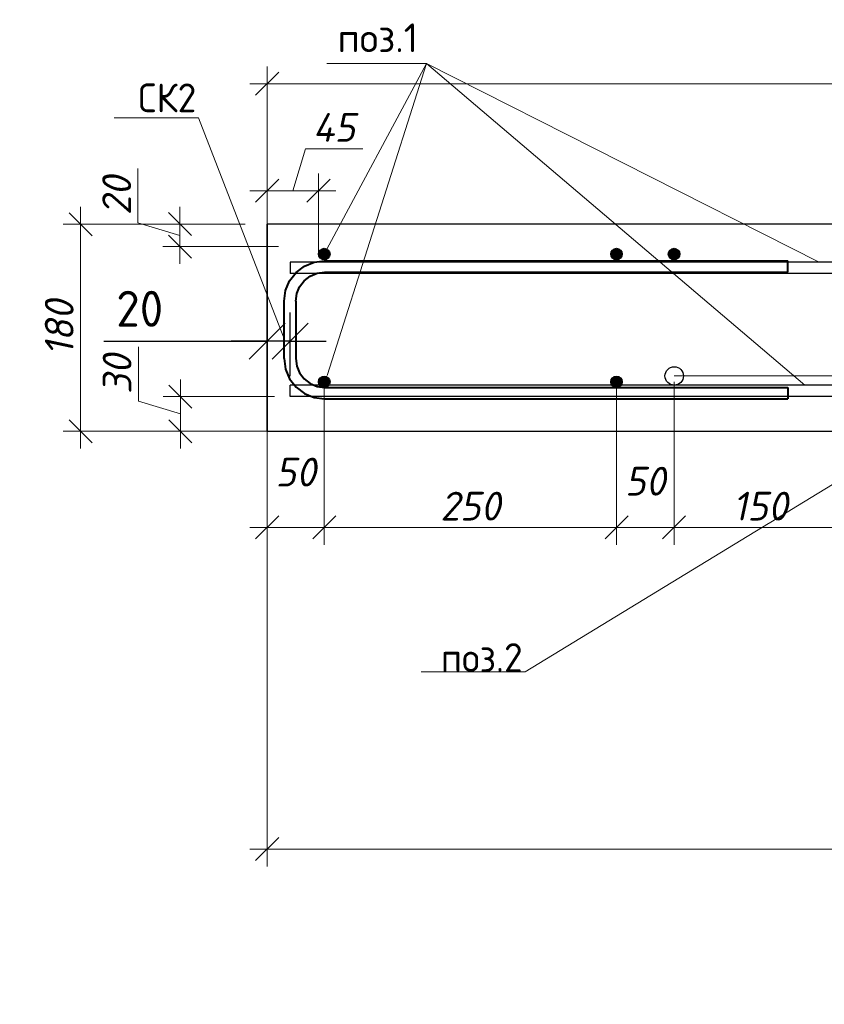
# Model space of a CAD drawing. Header units: millimetres. Extents: x 40580 to 2152466, y -328404 to 177125.
# Tile 156 of 252: x 503870 to 510862, y 151921 to 160481. Entities that reach past the tile are written whole.
import ezdxf
from ezdxf import colors
from ezdxf.entities.mleader import LeaderData, LeaderLine
from ezdxf.math import Vec2, Vec3

# ---------------------------------------------------------------- set-up
doc = ezdxf.new("R2010")
doc.units = ezdxf.units.MM
doc.layers.add('801Арм Тонкие линии', color=72, linetype='Continuous')
doc.layers.add('911Сл Штриховка', color=50, linetype='Continuous')
for name, color, linetype, lineweight in [('RAZMER', 7, 'Continuous', 9), ('Арм_хомуты', 133, 'Continuous', 18), ('Перекрытие ж_бетон', 250, 'Continuous', 30), ('подоснова', 151, 'Continuous', 5), ('Размеры', 9, 'Continuous', 15), ('Столовая Двери и окна', 7, 'Continuous', 15)]:
    doc.layers.add(name, color=color, linetype=linetype, lineweight=lineweight)
doc.styles.add('GOST 2.304', font='isocpeur.ttf', dxfattribs={"width": 0.8})
doc.styles.add('GOST-2.304_Type-B', font='GOST_Common.ttf')
doc.styles.add('ГОСТ', font='isocpeur.ttf')
doc.styles.add('ГОСТ 2.304', font='isocpeur.ttf')
doc.styles.add('Украинский', font='isocpeur.ttf', dxfattribs={"oblique": 12})
doc.dimstyles.new('10', dxfattribs={"dimscale": 0, "dimtxt": 250, "dimasz": 200, "dimexe": 150, "dimexo": 0, "dimgap": 60, "dimtad": 1, "dimdec": 0, "dimlfac": 0.1, "dimrnd": 1, "dimzin": 0, "dimdsep": 46, "dimtxsty": 'ГОСТ 2.304', "dimblk": 'OBLIQUE', "dimcen": 0.09, "dimdle": 150, "dimadec": 0, "dimazin": 0, "dimtfac": 1, "dimtdec": 0, "dimtmove": 1, "dimatfit": 2, "dimfxl": 1, "dimtzin": 0, "dimlwd": 0, "dimlwe": 0, "dimarcsym": 0})
doc.dimstyles.new('СПДС', dxfattribs={"dimscale": 125, "dimtxt": 2.5, "dimasz": 2.5, "dimexe": 2, "dimexo": 0.625, "dimgap": 1, "dimtad": 1, "dimdec": 0, "dimtxsty": 'GOST-2.304_Type-B', "dimblk": 'OBLIQUE', "dimcen": 2.5, "dimdle": 2, "dimadec": 0, "dimazin": 2, "dimtfac": 0.75, "dimtdec": 0, "dimtmove": 1, "dimatfit": 3, "dimfxl": 1, "dimtfill": 1, "dimtolj": 1, "dimarcsym": 1})

# ---------------------------------------------------------------- blocks, each defined once
blk = doc.blocks.new('_OBLIQUE')
at = {"color": 0, "linetype": 'ByBlock'}
blk.add_line((-0.5, -0.5), (0.5, 0.5), dxfattribs=at)
blk = doc.blocks.new('*D6048')
at = {"layer": 'Defpoints', "color": 0, "lineweight": 25, "ltscale": 0.3, "transparency": 16777216}
for p in [(504398.2, 158702.8), (505670.5, 158702.8), (505636.2, 156903.1)]:
    blk.add_point(p, dxfattribs=at)
at = {"layer": 'подоснова', "color": 0, "lineweight": 0, "ltscale": 0.3, "transparency": 16777216}
for p, q in [((504398.2, 156753.1), (504398.2, 158852.8)), ((505670.5, 158702.8), (504248.2, 158702.8)), ((505636.2, 156903.1), (504248.2, 156903.1))]:
    blk.add_line(p, q, dxfattribs=at)
at = {"layer": 'подоснова', "color": 0, "lineweight": 0, "ltscale": 0.3, "transparency": 16777216, "xscale": 200, "yscale": 200, "zscale": 200}
for p, rotation in [((504398.2, 158702.8), 90), ((504398.2, 156903.1), 270)]:
    blk.add_blockref('_OBLIQUE', p, dxfattribs=dict(at, rotation=rotation))
at = {"layer": 'подоснова', "color": 0, "ltscale": 0.3, "transparency": 16777216, "insert": (504213.2, 157803), "char_height": 250, "attachment_point": 5, "rotation": 90, "style": 'Украинский', "bg_fill": 3, "box_fill_scale": 1.1, "bg_fill_color": 256, "bg_fill_true_color": 13158600, "bg_fill_transparency": 0}
blk.add_mtext('180', dxfattribs=at)
blk = doc.blocks.new('*D6049')
at = {"layer": 'Defpoints', "color": 0, "lineweight": 25, "ltscale": 0.3, "transparency": 16777216}
for p in [(505829.3, 158703.1), (505262.5, 158508.1), (506118.3, 158508.1)]:
    blk.add_point(p, dxfattribs=at)
at = {"layer": 'подоснова', "color": 0, "lineweight": 0, "ltscale": 0.3, "transparency": 16777216}
for p, q in [((504897.5, 158715.1), (504897.5, 159188.2)), ((505262.5, 158853.1), (505262.5, 158358.1)), ((505262.5, 158605.6), (504897.5, 158715.1)), ((505829.3, 158703.1), (505112.5, 158703.1)), ((506118.3, 158508.1), (505112.5, 158508.1))]:
    blk.add_line(p, q, dxfattribs=at)
at = {"layer": 'подоснова', "color": 0, "lineweight": 0, "ltscale": 0.3, "transparency": 16777216, "xscale": 200, "yscale": 200, "zscale": 200}
for p, rotation in [((505262.5, 158703.1), 90), ((505262.5, 158508.1), 270)]:
    blk.add_blockref('_OBLIQUE', p, dxfattribs=dict(at, rotation=rotation))
at = {"layer": 'подоснова', "color": 0, "ltscale": 0.3, "transparency": 16777216, "insert": (504712.5, 158951.7), "char_height": 250, "attachment_point": 5, "rotation": 90, "style": 'Украинский', "bg_fill": 3, "box_fill_scale": 1.1, "bg_fill_color": 256, "bg_fill_true_color": 13158600, "bg_fill_transparency": 0}
blk.add_mtext('20', dxfattribs=at)
blk = doc.blocks.new('*D6050')
at = {"layer": 'Defpoints', "color": 0, "lineweight": 25, "ltscale": 0.3, "transparency": 16777216}
for p in [(506084.5, 157204.2), (505266.3, 156903.1), (506131.2, 156903.1)]:
    blk.add_point(p, dxfattribs=at)
at = {"layer": 'подоснова', "color": 0, "lineweight": 0, "ltscale": 0.3, "transparency": 16777216}
for p, q in [((504901.3, 157163.1), (504901.3, 157636.3)), ((505266.3, 157354.2), (505266.3, 156753.1)), ((505266.3, 157053.6), (504901.3, 157163.1)), ((506084.5, 157204.2), (505116.3, 157204.2)), ((506131.2, 156903.1), (505116.3, 156903.1))]:
    blk.add_line(p, q, dxfattribs=at)
at = {"layer": 'подоснова', "color": 0, "lineweight": 0, "ltscale": 0.3, "transparency": 16777216, "xscale": 200, "yscale": 200, "zscale": 200}
for p, rotation in [((505266.3, 157204.2), 90), ((505266.3, 156903.1), 270)]:
    blk.add_blockref('_OBLIQUE', p, dxfattribs=dict(at, rotation=rotation))
at = {"layer": 'подоснова', "color": 0, "ltscale": 0.3, "transparency": 16777216, "insert": (504716.3, 157399.7), "char_height": 250, "attachment_point": 5, "rotation": 90, "style": 'Украинский', "bg_fill": 3, "box_fill_scale": 1.1, "bg_fill_color": 256, "bg_fill_true_color": 13158600, "bg_fill_transparency": 0}
blk.add_mtext('30', dxfattribs=at)
blk = doc.blocks.new('*D6086')
at = {"layer": 'Defpoints', "color": 0, "lineweight": 25, "ltscale": 0.3, "transparency": 16777216}
for p in [(506516.4, 157332.8), (506020.3, 156500.1), (506516.4, 156066.9)]:
    blk.add_point(p, dxfattribs=at)
at = {"layer": 'подоснова', "color": 0, "lineweight": 0, "ltscale": 0.3, "transparency": 16777216}
for p, q in [((506516.4, 157332.8), (506516.4, 155916.9)), ((506020.3, 156500.1), (506020.3, 155916.9)), ((505870.3, 156066.9), (506666.4, 156066.9))]:
    blk.add_line(p, q, dxfattribs=at)
at = {"layer": 'подоснова', "color": 0, "lineweight": 0, "ltscale": 0.3, "transparency": 16777216, "xscale": 200, "yscale": 200, "zscale": 200, "rotation": 180}
blk.add_blockref('_OBLIQUE', (506020.3, 156066.9), dxfattribs=at)
at = {"layer": 'подоснова', "color": 0, "lineweight": 0, "ltscale": 0.3, "transparency": 16777216, "xscale": 200, "yscale": 200, "zscale": 200}
blk.add_blockref('_OBLIQUE', (506516.4, 156066.9), dxfattribs=at)
at = {"layer": 'подоснова', "color": 0, "ltscale": 0.3, "transparency": 16777216, "insert": (506268.4, 156547.8), "char_height": 250, "attachment_point": 5, "style": 'Украинский', "bg_fill": 3, "box_fill_scale": 1.1, "bg_fill_color": 256, "bg_fill_true_color": 13158600, "bg_fill_transparency": 0}
blk.add_mtext('50', dxfattribs=at)
blk = doc.blocks.new('*D6087')
at = {"layer": 'Defpoints', "color": 0, "lineweight": 25, "ltscale": 0.3, "transparency": 16777216}
for p in [(506516.4, 157332.8), (509056.4, 157332.8), (509056.4, 156066.9)]:
    blk.add_point(p, dxfattribs=at)
at = {"layer": 'подоснова', "color": 0, "lineweight": 0, "ltscale": 0.3, "transparency": 16777216}
for p, q in [((506516.4, 157332.8), (506516.4, 155916.9)), ((509056.4, 157332.8), (509056.4, 155916.9)), ((506366.4, 156066.9), (509206.4, 156066.9))]:
    blk.add_line(p, q, dxfattribs=at)
at = {"layer": 'подоснова', "color": 0, "lineweight": 0, "ltscale": 0.3, "transparency": 16777216, "xscale": 200, "yscale": 200, "zscale": 200, "rotation": 180}
blk.add_blockref('_OBLIQUE', (506516.4, 156066.9), dxfattribs=at)
at = {"layer": 'подоснова', "color": 0, "lineweight": 0, "ltscale": 0.3, "transparency": 16777216, "xscale": 200, "yscale": 200, "zscale": 200}
blk.add_blockref('_OBLIQUE', (509056.4, 156066.9), dxfattribs=at)
at = {"layer": 'подоснова', "color": 0, "ltscale": 0.3, "transparency": 16777216, "insert": (507786.4, 156251.9), "char_height": 250, "attachment_point": 5, "style": 'Украинский', "bg_fill": 3, "box_fill_scale": 1.1, "bg_fill_color": 256, "bg_fill_true_color": 13158600, "bg_fill_transparency": 0}
blk.add_mtext('250', dxfattribs=at)
blk = doc.blocks.new('*D6088')
at = {"layer": 'Defpoints', "color": 0, "lineweight": 25, "ltscale": 0.3, "transparency": 16777216}
for p in [(509056.4, 157332.8), (509556.4, 157332.8), (509556.4, 156066.9)]:
    blk.add_point(p, dxfattribs=at)
at = {"layer": 'подоснова', "color": 0, "lineweight": 0, "ltscale": 0.3, "transparency": 16777216}
for p, q in [((509056.4, 157332.8), (509056.4, 155916.9)), ((509556.4, 157332.8), (509556.4, 155916.9)), ((508906.4, 156066.9), (509706.4, 156066.9))]:
    blk.add_line(p, q, dxfattribs=at)
at = {"layer": 'подоснова', "color": 0, "lineweight": 0, "ltscale": 0.3, "transparency": 16777216, "xscale": 200, "yscale": 200, "zscale": 200, "rotation": 180}
blk.add_blockref('_OBLIQUE', (509056.4, 156066.9), dxfattribs=at)
at = {"layer": 'подоснова', "color": 0, "lineweight": 0, "ltscale": 0.3, "transparency": 16777216, "xscale": 200, "yscale": 200, "zscale": 200}
blk.add_blockref('_OBLIQUE', (509556.4, 156066.9), dxfattribs=at)
at = {"layer": 'подоснова', "color": 0, "ltscale": 0.3, "transparency": 16777216, "insert": (509306.4, 156468.8), "char_height": 250, "attachment_point": 5, "style": 'Украинский', "bg_fill": 3, "box_fill_scale": 1.1, "bg_fill_color": 256, "bg_fill_true_color": 13158600, "bg_fill_transparency": 0}
blk.add_mtext('50', dxfattribs=at)
blk = doc.blocks.new('*D6089')
at = {"layer": 'Defpoints', "color": 0, "lineweight": 25, "ltscale": 0.3, "transparency": 16777216}
for p in [(509556.4, 157332.8), (511056.4, 157332.8), (511056.4, 156066.9)]:
    blk.add_point(p, dxfattribs=at)
at = {"layer": 'подоснова', "color": 0, "lineweight": 0, "ltscale": 0.3, "transparency": 16777216}
for p, q in [((509556.4, 157332.8), (509556.4, 155916.9)), ((511056.4, 157332.8), (511056.4, 155916.9)), ((509406.4, 156066.9), (511206.4, 156066.9))]:
    blk.add_line(p, q, dxfattribs=at)
at = {"layer": 'подоснова', "color": 0, "lineweight": 0, "ltscale": 0.3, "transparency": 16777216, "xscale": 200, "yscale": 200, "zscale": 200, "rotation": 180}
blk.add_blockref('_OBLIQUE', (509556.4, 156066.9), dxfattribs=at)
at = {"layer": 'подоснова', "color": 0, "lineweight": 0, "ltscale": 0.3, "transparency": 16777216, "xscale": 200, "yscale": 200, "zscale": 200}
blk.add_blockref('_OBLIQUE', (511056.4, 156066.9), dxfattribs=at)
at = {"layer": 'подоснова', "color": 0, "ltscale": 0.3, "transparency": 16777216, "insert": (510306.4, 156251.9), "char_height": 250, "attachment_point": 5, "style": 'Украинский', "bg_fill": 3, "box_fill_scale": 1.1, "bg_fill_color": 256, "bg_fill_true_color": 13158600, "bg_fill_transparency": 0}
blk.add_mtext('150', dxfattribs=at)
blk = doc.blocks.new('*U334')
at = {"color": 0, "linetype": 'ByBlock', "lineweight": -2}
for p, q in [((-60, 25), (-60, 427.53)), ((-50, 427.53), (-60, 427.53)), ((-50, 25), (-50, 427.53)), ((50, 25), (50, 427.53)), ((50, 427.53), (60, 427.53)), ((60, 25), (60, 427.53)), ((-58.81, 15.94), (-60, 25)), ((-49.15, 18.53), (-50, 25)), ((-46.65, 12.5), (-49.15, 18.53)), ((46.65, 12.5), (49.15, 18.53)), ((49.15, 18.53), (50, 25)), ((58.81, 15.94), (60, 25)), ((-55.31, 7.5), (-58.81, 15.94)), ((-42.68, 7.32), (-46.65, 12.5)), ((42.68, 7.32), (46.65, 12.5)), ((55.31, 7.5), (58.81, 15.94)), ((-49.75, 0.25), (-55.31, 7.5)), ((-42.5, -5.31), (-49.75, 0.25)), ((-37.5, 3.35), (-42.68, 7.32)), ((-31.47, 0.85), (-37.5, 3.35)), ((-25, 0), (-31.47, 0.85)), ((-25, 0), (25, 0)), ((25, 0), (31.47, 0.85)), ((31.47, 0.85), (37.5, 3.35)), ((37.5, 3.35), (42.68, 7.32)), ((42.5, -5.31), (49.75, 0.25)), ((49.75, 0.25), (55.31, 7.5)), ((-34.06, -8.81), (-42.5, -5.31)), ((34.06, -8.81), (42.5, -5.31)), ((-25, -10), (-34.06, -8.81)), ((25, -10), (-25, -10)), ((25, -10), (34.06, -8.81))]:
    blk.add_line(p, q, dxfattribs=at)
at = {"style": 'GOST 2.304', "oblique": 15, "flags": 9}
for tag, p in [('ПОЗИЦИЯ', (806.29, -54.36)), ('ДИАМЕТР', (806.6, -58.65)), ('КЛАСС', (806.89, -63.14)), ('ДЛИНА', (807.32, -67.9)), ('МАССА', (807.61, -73.29))]:
    blk.add_attdef(tag, p, '', height=2.5, dxfattribs=at)
blk = doc.blocks.new('_None')
blk = doc.blocks.new('*D6061')
at = {"layer": 'Defpoints', "color": 0, "lineweight": 25, "ltscale": 0.3, "transparency": 16777216}
for p in [(506020.3, 156903.1), (518520.3, 155508.8), (518520.3, 153270.6)]:
    blk.add_point(p, dxfattribs=at)
at = {"layer": 'подоснова', "color": 0, "lineweight": 0, "ltscale": 0.3, "transparency": 16777216}
for p, q in [((506020.3, 156903.1), (506020.3, 153120.6)), ((518520.3, 155508.8), (518520.3, 153120.6)), ((505870.3, 153270.6), (518670.3, 153270.6))]:
    blk.add_line(p, q, dxfattribs=at)
at = {"layer": 'подоснова', "color": 0, "lineweight": 0, "ltscale": 0.3, "transparency": 16777216, "xscale": 200, "yscale": 200, "zscale": 200, "rotation": 180}
blk.add_blockref('_OBLIQUE', (506020.3, 153270.6), dxfattribs=at)
at = {"layer": 'подоснова', "color": 0, "lineweight": 0, "ltscale": 0.3, "transparency": 16777216, "xscale": 200, "yscale": 200, "zscale": 200}
blk.add_blockref('_OBLIQUE', (518520.3, 153270.6), dxfattribs=at)
at = {"layer": 'подоснова', "color": 0, "ltscale": 0.3, "transparency": 16777216, "insert": (512270.3, 153455.6), "char_height": 250, "attachment_point": 5, "style": 'Украинский', "bg_fill": 3, "box_fill_scale": 1.1, "bg_fill_color": 256, "bg_fill_true_color": 13158600, "bg_fill_transparency": 0}
blk.add_mtext('1250', dxfattribs=at)
blk = doc.blocks.new('*D6101')
at = {"layer": 'Defpoints', "color": 0, "lineweight": 25, "ltscale": 0.3, "transparency": 16777216}
for p in [(506020.3, 159923.4), (506020.3, 158703.1), (520790.9, 158655.4)]:
    blk.add_point(p, dxfattribs=at)
at = {"layer": 'подоснова', "color": 0, "lineweight": 0, "ltscale": 0.3, "transparency": 16777216}
for p, q in [((506020.3, 158703.1), (506020.3, 160073.4)), ((520790.9, 158655.4), (520790.9, 160073.4)), ((520940.9, 159923.4), (505870.3, 159923.4))]:
    blk.add_line(p, q, dxfattribs=at)
at = {"layer": 'подоснова', "color": 0, "lineweight": 0, "ltscale": 0.3, "transparency": 16777216, "xscale": 200, "yscale": 200, "zscale": 200, "rotation": 180}
blk.add_blockref('_OBLIQUE', (506020.3, 159923.4), dxfattribs=at)
at = {"layer": 'подоснова', "color": 0, "lineweight": 0, "ltscale": 0.3, "transparency": 16777216, "xscale": 200, "yscale": 200, "zscale": 200}
blk.add_blockref('_OBLIQUE', (520790.9, 159923.4), dxfattribs=at)
at = {"layer": 'подоснова', "color": 0, "ltscale": 0.3, "transparency": 16777216, "insert": (513405.6, 160108.4), "char_height": 250, "attachment_point": 5, "style": 'Украинский', "bg_fill": 3, "box_fill_scale": 1.1, "bg_fill_color": 256, "bg_fill_true_color": 13158600, "bg_fill_transparency": 0}
blk.add_mtext('1477', dxfattribs=at)
blk = doc.blocks.new('*D5934')
at = {"layer": 'Defpoints', "color": 0, "lineweight": 25, "ltscale": 0.3, "transparency": 16777216}
for p in [(506020.3, 157686.4), (506020.3, 157303.1), (506220.3, 157303.1)]:
    blk.add_point(p, dxfattribs=at)
at = {"layer": 'подоснова', "color": 0, "lineweight": -2, "ltscale": 0.3, "transparency": 16777216}
for p, q in [((506020.3, 157381.2), (506020.3, 157936.4)), ((506220.3, 157381.2), (506220.3, 157936.4)), ((504600.5, 157686.4), (506020.3, 157686.4)), ((506020.3, 157686.4), (505707.8, 157686.4)), ((506220.3, 157686.4), (506020.3, 157686.4)), ((506220.3, 157686.4), (506020.3, 157686.4)), ((506220.3, 157686.4), (506532.8, 157686.4))]:
    blk.add_line(p, q, dxfattribs=at)
at = {"layer": 'подоснова', "color": 0, "lineweight": -2, "ltscale": 0.3, "transparency": 16777216, "xscale": 312.5, "yscale": 312.5, "zscale": 312.5}
blk.add_blockref('_OBLIQUE', (506020.3, 157686.4), dxfattribs=at)
at = {"layer": 'подоснова', "color": 0, "lineweight": -2, "ltscale": 0.3, "transparency": 16777216, "xscale": 312.5, "yscale": 312.5, "zscale": 312.5, "rotation": 180}
blk.add_blockref('_OBLIQUE', (506220.3, 157686.4), dxfattribs=at)
at = {"layer": 'подоснова', "color": 0, "ltscale": 0.3, "transparency": 16777216, "insert": (504913, 157967.6), "char_height": 312.5, "attachment_point": 5, "style": 'GOST-2.304_Type-B', "bg_fill": 3, "box_fill_scale": 1.1, "bg_fill_color": 256, "bg_fill_true_color": 13158600, "bg_fill_transparency": 0}
blk.add_mtext('\\A1;20', dxfattribs=at)
blk = doc.blocks.new('*D5937')
at = {"layer": 'Defpoints', "color": 0, "lineweight": 25, "ltscale": 0.3, "transparency": 16777216}
for p in [(506020.3, 158994.1), (506466.4, 158443.1), (506020.3, 157824.5)]:
    blk.add_point(p, dxfattribs=at)
at = {"layer": 'подоснова', "color": 0, "lineweight": 0, "ltscale": 0.3, "transparency": 16777216}
for p, q in [((506243.4, 158994.1), (506352.9, 159359.1)), ((506352.9, 159359.1), (506851, 159359.1)), ((506020.3, 157824.5), (506020.3, 159144.1)), ((506466.4, 158443.1), (506466.4, 159144.1)), ((506616.4, 158994.1), (505870.3, 158994.1))]:
    blk.add_line(p, q, dxfattribs=at)
at = {"layer": 'подоснова', "color": 0, "lineweight": 0, "ltscale": 0.3, "transparency": 16777216, "xscale": 200, "yscale": 200, "zscale": 200, "rotation": 180}
blk.add_blockref('_OBLIQUE', (506020.3, 158994.1), dxfattribs=at)
at = {"layer": 'подоснова', "color": 0, "lineweight": 0, "ltscale": 0.3, "transparency": 16777216, "xscale": 200, "yscale": 200, "zscale": 200}
blk.add_blockref('_OBLIQUE', (506466.4, 158994.1), dxfattribs=at)
at = {"layer": 'подоснова', "color": 0, "ltscale": 0.3, "transparency": 16777216, "insert": (506601.9, 159544.1), "char_height": 250, "attachment_point": 5, "style": 'Украинский', "bg_fill": 3, "box_fill_scale": 1.1, "bg_fill_color": 256, "bg_fill_true_color": 13158600, "bg_fill_transparency": 0}
blk.add_mtext('45', dxfattribs=at)

msp = doc.modelspace()

# ---------------------------------------------------------------- hatches: boundary and pattern name
at = {"layer": '911Сл Штриховка', "true_color": 0x000000}
h = msp.add_hatch(color=18, dxfattribs=at)
edge = h.paths.add_edge_path()
edge.add_arc((506516.437, 158443.101), 50, 0, 360)
h = msp.add_hatch(color=18, dxfattribs=at)
edge = h.paths.add_edge_path()
edge.add_arc((509056.437, 158443.101), 50, 0, 360)
h = msp.add_hatch(color=18, dxfattribs=at)
edge = h.paths.add_edge_path()
edge.add_arc((509556.437, 158443.101), 50, 0, 360)

# ---------------------------------------------------------------- linework, layer by layer
at = {"layer": '801Арм Тонкие линии', "color": 18, "true_color": 0x000000}
for centre in [(506516.437, 158443.101), (509056.437, 158443.101), (509556.437, 158443.101)]:
    msp.add_circle(centre, 50, dxfattribs=at)
at = {"layer": 'Перекрытие ж_бетон', "color": 18, "linetype": 'Continuous', "lineweight": 30, "true_color": 0x000000}
for p, q in [((514722.277, 158373.101), (506220.281, 158373.101)), ((520380.255, 158373.101), (506220.281, 158373.101)), ((520380.255, 158274.19), (506220.281, 158274.19)), ((519920.278, 157303.101), (506220.281, 157303.101)), ((520380.255, 157303.101), (506220.281, 157303.101)), ((519920.278, 157204.19), (506220.281, 157204.19)), ((520380.255, 157204.19), (506220.281, 157204.19))]:
    msp.add_line(p, q, dxfattribs=at)
for points in [[(506220.281, 158373.101), (506220.281, 158274.19)], [(506220.281, 157204.19), (506220.281, 157303.101)]]:
    msp.add_lwpolyline(points, dxfattribs=at)
at = {"layer": 'подоснова', "color": 18, "ltscale": 0.3, "true_color": 0x000000}
for p, q in [((507403.564, 160099.51), (506516.437, 158443.101)), ((507403.564, 160099.51), (506539.391, 160099.51)), ((507403.564, 160099.51), (506542.221, 157386.932)), ((510817.588, 158373.101), (507403.564, 160099.51))]:
    msp.add_line(p, q, dxfattribs=at)
at = {"layer": 'Размеры', "color": 18, "lineweight": 30, "true_color": 0x000000}
msp.add_line((506020.281, 156903.101), (506020.281, 158703.101), dxfattribs=at)

# ---------------------------------------------------------------- dimensions: what is measured, and where the dimension line sits
at = {"layer": 'подоснова', "color": 18, "ltscale": 0.3, "true_color": 0x000000}
dim = msp.add_linear_dim(base=(504398.249, 158702.822), p1=(505636.232, 156903.101), p2=(505670.531, 158702.822), angle=90, dimstyle='10', override={"dimscale": 1, "dimrnd": 10, "dimtxsty": 'Украинский', "dimtfill": 1}, dxfattribs=at)
dim.commit()
dim.dimension.update_dxf_attribs({"geometry": '*D6048', "text_midpoint": (504213.249, 157802.961)})

# ---------------------------------------------------------------- next in the draw order: dimensions: what is measured, and where the dimension line sits
for base, p1, p2, picture, middle in [((505262.53419618, 158508.100789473), (505829.265381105, 158703.100789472), (506118.334065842, 158508.100789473), '*D6049', (504712.53419618, 158775.100789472)), ((505266.284, 156903.101), (506084.455, 157204.19), (506131.181, 156903.101), '*D6050', (504716.284, 157223.146))]:
    dim = msp.add_linear_dim(base=base, p1=p1, p2=p2, angle=90, dimstyle='10', override={"dimscale": 1, "dimrnd": 10, "dimtxsty": 'Украинский', "dimtfill": 1}, dxfattribs=at)
    dim.commit()
    dim.dimension.update_dxf_attribs({"geometry": picture, "text_midpoint": middle})

# ---------------------------------------------------------------- next in the draw order: dimensions: what is measured, and where the dimension line sits
dim = msp.add_linear_dim(base=(506516.435, 156066.949), p1=(506020.281, 156500.104), p2=(506516.435, 157332.755), dimstyle='10', override={"dimscale": 1, "dimrnd": 10, "dimtxsty": 'Украинский', "dimtfill": 1}, dxfattribs=at)
dim.commit()
dim.dimension.update_dxf_attribs({"geometry": '*D6086', "text_midpoint": (506268.358, 156362.805), "dimtype": 160})

# ---------------------------------------------------------------- next in the draw order: leaders
ml = msp.add_multileader_mtext('Standard', dxfattribs=at)
ml.set_content('СК2 ', color=(0, 0, 0), style='GOST-2.304_Type-B')
ml.set_leader_properties(color=256, linetype='ByLayer', lineweight=15)
ml.set_arrow_properties(name='NONE')
ml.build(insert=Vec2(0, 0))
ml.multileader.update_dxf_attribs({"text_left_attachment_type": 6, "text_right_attachment_type": 6, "dogleg_length": 0.1, "arrow_head_size": 18})
ctx = ml.context
ctx.base_point, ctx.char_height, ctx.arrow_head_size, ctx.landing_gap_size, ctx.plane_origin = Vec3(504882.103, 159626.079), 250, 18, 20, Vec3(514799.173, 160582.175)
ctx.left_attachment, ctx.right_attachment, ctx.text_align_type = 6, 6, 1
notes = []
notes.append((ctx, [(0, (1, 1, 0), (505422.203, 159626.079), (-1, 0), 0.1, [(0, [(506158.571, 157728.048)], 0, [])])]))
ctx.mtext.insert, ctx.mtext.alignment, ctx.mtext.flow_direction = Vec3(505152.103, 159926.079), 2, 5
for ctx, leaders in notes:
    for number, flags, end, landing, length, lines in leaders:
        leader = LeaderData()
        leader.index, (leader.has_last_leader_line, leader.has_dogleg_vector, leader.attachment_direction) = number, flags
        leader.last_leader_point, leader.dogleg_vector, leader.dogleg_length = Vec3(end), Vec3(landing), length
        for number, points, colour, breaks in lines:
            line = LeaderLine()
            line.index, line.vertices, line.color, line.breaks = number, Vec3.list(points), colors.encode_raw_color(colour), breaks
            leader.lines.append(line)
        ctx.leaders.append(leader)

# ---------------------------------------------------------------- next in the draw order: dimensions: what is measured, and where the dimension line sits
dim = msp.add_linear_dim(base=(509056.435, 156066.949), p1=(506516.435, 157332.755), p2=(509056.435, 157332.755), dimstyle='10', override={"dimscale": 1, "dimrnd": 10, "dimtxsty": 'Украинский', "dimtfill": 1}, dxfattribs=at)
dim.commit()
dim.dimension.update_dxf_attribs({"geometry": '*D6087', "text_midpoint": (507786.435, 156251.949)})

# ---------------------------------------------------------------- next in the draw order: hatches: boundary and pattern name
at = {"layer": '911Сл Штриховка', "true_color": 0x000000}
h = msp.add_hatch(color=18, dxfattribs=at)
edge = h.paths.add_edge_path()
edge.add_arc((506516.435, 157332.755), 50, 0, 360)

# ---------------------------------------------------------------- next in the draw order: linework, layer by layer
at = {"layer": '801Арм Тонкие линии', "color": 18, "true_color": 0x000000}
msp.add_circle((506516.435, 157332.755), 50, dxfattribs=at)

# ---------------------------------------------------------------- next in the draw order: dimensions: what is measured, and where the dimension line sits
at = {"layer": 'подоснова', "color": 18, "ltscale": 0.3, "true_color": 0x000000}
dim = msp.add_linear_dim(base=(509556.435, 156066.949), p1=(509056.435, 157332.755), p2=(509556.435, 157332.755), dimstyle='10', override={"dimscale": 1, "dimrnd": 10, "dimtxsty": 'Украинский', "dimtfill": 1}, dxfattribs=at)
dim.commit()
dim.dimension.update_dxf_attribs({"geometry": '*D6088', "text_midpoint": (509306.435, 156283.776), "dimtype": 160})

# ---------------------------------------------------------------- next in the draw order: hatches: boundary and pattern name
at = {"layer": '911Сл Штриховка', "true_color": 0x000000}
h = msp.add_hatch(color=18, dxfattribs=at)
edge = h.paths.add_edge_path()
edge.add_arc((509056.435, 157332.755), 50, 0, 360)

# ---------------------------------------------------------------- next in the draw order: linework, layer by layer
at = {"layer": '801Арм Тонкие линии', "color": 18, "true_color": 0x000000}
msp.add_circle((509056.435, 157332.755), 50, dxfattribs=at)

# ---------------------------------------------------------------- next in the draw order: dimensions: what is measured, and where the dimension line sits
at = {"layer": 'подоснова', "color": 18, "ltscale": 0.3, "true_color": 0x000000}
dim = msp.add_linear_dim(base=(511056.435, 156066.949), p1=(509556.435, 157332.755), p2=(511056.435, 157332.755), dimstyle='10', override={"dimscale": 1, "dimrnd": 10, "dimtxsty": 'Украинский', "dimtfill": 1}, dxfattribs=at)
dim.commit()
dim.dimension.update_dxf_attribs({"geometry": '*D6089', "text_midpoint": (510306.435, 156251.949)})

# ---------------------------------------------------------------- next in the draw order: linework, layer by layer
at = {"layer": 'RAZMER', "color": 18, "lineweight": 30, "true_color": 0x000000}
msp.add_circle((509557.592, 157383.505), 80, dxfattribs=at)
at = {"layer": 'подоснова', "color": 18, "ltscale": 0.3, "true_color": 0x000000}
msp.add_line((510693.371, 157303.101), (507403.564, 160099.51), dxfattribs=at)

# ---------------------------------------------------------------- next in the draw order: block references
at = {"layer": 'Арм_хомуты', "color": 18, "lineweight": 40, "true_color": 0x000000, "xscale": 10, "yscale": 10, "zscale": 10, "rotation": 270}
msp.add_blockref('*U334', (506268.847, 157784.485), dxfattribs=at)

# ---------------------------------------------------------------- next in the draw order: leaders
at = {"layer": 'подоснова', "color": 18, "ltscale": 0.3, "true_color": 0x000000}
ml = msp.add_multileader_mtext('Standard', dxfattribs=at)
ml.set_content('поз.2\\P ', color=(0, 0, 0), style='GOST-2.304_Type-B')
ml.set_leader_properties(color=256, linetype='ByLayer', lineweight=15)
ml.set_arrow_properties(name='NONE')
ml.build(insert=Vec2(0, 0))
ml.multileader.update_dxf_attribs({"text_left_attachment_type": 6, "text_right_attachment_type": 6, "dogleg_length": 0.1, "arrow_head_size": 18})
ctx = ml.context
ctx.base_point, ctx.char_height, ctx.arrow_head_size, ctx.landing_gap_size, ctx.plane_origin = Vec3(507509.062, 154810.524), 250, 18, 20, Vec3(519131.991, 156033.105)
ctx.left_attachment, ctx.right_attachment, ctx.text_align_type = 6, 6, 1
notes = []
notes.append((ctx, [(0, (1, 1, 0), (508261.662, 154810.524), (-1, 0), 0.1, [(2, [(509557.592, 157383.505), (511057.592, 157383.505), (512477.592, 157383.505)], 0, [])])]))
ctx.mtext.insert, ctx.mtext.alignment, ctx.mtext.flow_direction = Vec3(507885.312, 155060.524), 2, 5
for ctx, leaders in notes:
    for number, flags, end, landing, length, lines in leaders:
        leader = LeaderData()
        leader.index, (leader.has_last_leader_line, leader.has_dogleg_vector, leader.attachment_direction) = number, flags
        leader.last_leader_point, leader.dogleg_vector, leader.dogleg_length = Vec3(end), Vec3(landing), length
        for number, points, colour, breaks in lines:
            line = LeaderLine()
            line.index, line.vertices, line.color, line.breaks = number, Vec3.list(points), colors.encode_raw_color(colour), breaks
            leader.lines.append(line)
        ctx.leaders.append(leader)

# ---------------------------------------------------------------- next in the draw order: dimensions: what is measured, and where the dimension line sits
for base, p1, p2, override, picture, middle in [((506020.281, 159923.396), (520790.898, 158655.443), (506020.281, 158703.101), {"dimscale": 1, "dimtxsty": 'Украинский', "dimtfill": 1}, '*D6101', (513405.589, 160108.396)), ((518520.277, 153270.645), (506020.281, 156903.101), (518520.277, 155508.845), {"dimscale": 1, "dimrnd": 10, "dimtxsty": 'Украинский', "dimtfill": 1}, '*D6061', (512270.279, 153455.645))]:
    dim = msp.add_linear_dim(base=base, p1=p1, p2=p2, dimstyle='10', override=override, dxfattribs=at)
    dim.commit()
    dim.dimension.update_dxf_attribs({"geometry": picture, "text_midpoint": middle})

# ---------------------------------------------------------------- next in the draw order: linework, layer by layer
at = {"layer": 'Столовая Двери и окна', "color": 18, "lineweight": 30, "true_color": 0x000000}
msp.add_lwpolyline([(506020.281, 158703.101), (506020.281, 156903.101), (518520.277, 156903.101), (518520.277, 155103.101), (521520.206, 155103.101), (521520.206, 157128.294), (520790.898, 157492.947), (520790.898, 158703.101), (506020.281, 158703.101)], dxfattribs=at)

# ---------------------------------------------------------------- next in the draw order: texts
at = {"color": 18, "true_color": 0x000000, "insert": (250111.057, 153773.154), "char_height": 200, "attachment_point": 1, "style": 'ГОСТ'}
msp.add_mtext_dynamic_manual_height_columns('\\pi9510.738;{\\H1.5152x;\\P\\pi1000;Общие указания\\P\\pi200;}1.^IРабочая документация разработана в соответствии с заданием на проектирование, требованиями действующих технических регламентов, стандартов, сводов правил и других документов, содержащих установленные требования.\\P2.^IРабочая документация выполнена в соответствии со следующими нормативными и техническими документами:\\P-^IСП 20.13330.2016 "Нагрузки и Воздействия";\\P-^IСП 63.13330.2012 "Бетонные и железобетонные конструкции. Основные положения";\\P-^IСП 22.13330.2016 "Основания зданий и сооружений";\\P-^IСП 45.13330.2012 "Земляные сооружения, основания и фундаменты".\\P3.   За относительную отметку 0,000 принята отметка чистого пола первого этажа.\\P4.^IПеречень видов работ, для которых необходимо составлять акты освидетельствования скрытых работ:\\P-^Iармирование конструкций;\\P-^Iосвидетельствование опалубки перед бетонированием;\\P-^Iвыполнение сварочных работ;\\P-^Iотбор контрольных проб бетона;\\P-^Iсоответствие законченных железобетонных конструкций проекту с отображением качества работ;\\P-^Iустройство монолитных конструкций, выполняемых в зимнее время;  \\P\\pi0;        -    устройство гидроизоляции;\\P\\pi200;-^Iуплотнение грунтов и обратную засыпку.\\PЗапрещается выполнение последующих работ при отсутствии актов освидетельствования предшествующих скрытых работ во всех случаях.\\P\\pi0;        5. Проект рассчитан на производство работ в период положительных температур. В случае выполнения работ при отрицательных температурах необходимо выполнять требования СНиП часть 3 по производству работ и ППР.\\P        6. При минимальной температуре воздуха до минус 15°С допускается:\\P\\pi200;-выдерживание бетона в конструкции методом термоса, при предварительном разогреве бетонной смеси;\\P -форсированный электроразогрев бетона в конструкции с повторным уплотнением.\\PПри минимальной температуре воздуха до минус 25°С допускается:\\P -обогрев бетона в греющей опалубке с помощью низкотемпературных электронагревателей;\\P -электродный сквозной прогрев бетона;\\P -электрообогрев с помощью греющего провода.\\P      7. В процессе бетонирования обеспечить соблюдение защитных слоев и мест положения рабочей арматуры согласно проекту. Величина защитного слоя продольной рабочей арматуры у боковых граней стен монолитных участков должны быть не менее 20мм и не менее диаметра продольной рабочей арматуры конструкции, величина защитного слоя поперечной арматуры - не менее 10 мм\\P      8. Крестовые соединения стержней продольной и поперечной арматуры, соединение стержней продольной арматуры по длине выполнить вязкой отожженой проволокой диаметром 2,0-3,0 мм', width=17710.69822, gutter_width=5800, heights=[13133.416], dxfattribs=at)
at = {"layer": 'подоснова', "color": 18, "ltscale": 0.3, "true_color": 0x000000, "insert": (506981.649, 160531.454), "char_height": 250, "width": 3270.99844, "attachment_point": 5, "style": 'ГОСТ 2.304'}
msp.add_mtext(' \\Pпоз.1 ', dxfattribs=at)

# ---------------------------------------------------------------- next in the draw order: dimensions: what is measured, and where the dimension line sits
at = {"layer": 'подоснова', "color": 18, "ltscale": 0.3, "true_color": 0x000000}
dim = msp.add_linear_dim(base=(506020.281, 157686.391), p1=(506220.281, 157303.101), p2=(506020.281, 157303.101), dimstyle='СПДС', override={"dimlfac": 0.1}, dxfattribs=at)
dim.commit()
dim.dimension.update_dxf_attribs({"geometry": '*D5934', "text_midpoint": (504912.997, 157737.581), "dimtype": 160})

# ---------------------------------------------------------------- next in the draw order: dimensions: what is measured, and where the dimension line sits
dim = msp.add_linear_dim(base=(506020.281, 158994.091), p1=(506466.437, 158443.101), p2=(506020.281, 157824.5), dimstyle='10', override={"dimscale": 1, "dimtxsty": 'Украинский', "dimtfill": 1}, dxfattribs=at)
dim.commit()
dim.dimension.update_dxf_attribs({"geometry": '*D5937', "text_midpoint": (506412.859, 159544.091)})

doc.saveas('drawing.dxf')
